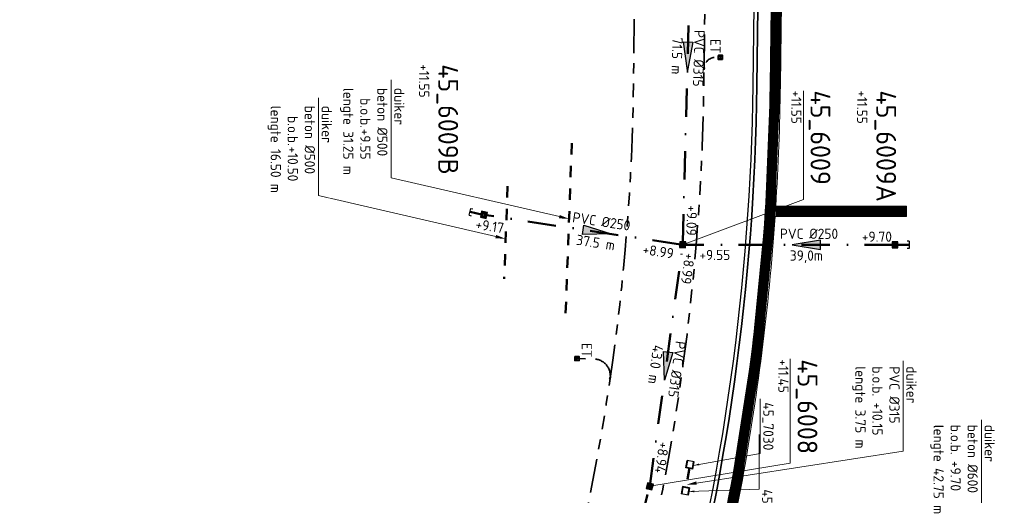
# Model space of a CAD drawing. Header units: metres. Extents: x 232508 to 233531, y 553160 to 554395.
# Tile 11 of 24: x 233173 to 233347, y 553808 to 553892. Entities that reach past the tile are written whole.
import ezdxf
from ezdxf import colors
from ezdxf.entities.mleader import LeaderData, LeaderLine
from ezdxf.enums import TextEntityAlignment as Align
from ezdxf.lldxf.tags import DXFTag
from ezdxf.math import Vec2, Vec3

# ---------------------------------------------------------------- set-up
doc = ezdxf.new("R2010")
doc.units = ezdxf.units.M
for name, pattern in [('NLCS-HIDDEN', [4, 2, -2]), ('RI-DRAINAGE', [19.200000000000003, 6, -1.8, 1.8, -1.8, 2.4, -1.8, 1.8, -1.8]), ('RI-VWA_PVC', [11, 5, -3, 0, -3])]:
    doc.linetypes.add(name, pattern=pattern)
doc.layers.get('Defpoints').update_dxf_attribs({"color": 241})
for name, color, linetype, lineweight in [('N-WE-KL-ET_LS_VOEDINGSKABEL-G', 190, 'KL-LS-N', 25), ('N-WE-KL-TRACE-A', 253, 'Continuous', 35), ('N-WE-KL-TRACE-G', 7, 'Continuous', 18), ('N-WE-RI-DRAINAGE_DRAIN_PP_80-G', 82, 'RI-DRAINAGE', 35), ('N-WE-RI-DRAINAGE_LOZINGSPUNT_ET-S', 90, 'Continuous', 35), ('N-WE-RI-DRAINAGE_LOZINGSPUNT_ET-T25', 90, 'Continuous', 25), ('N-WE-RI-DRAINAGE_T-STUK-S', 90, 'Continuous', 35), ('N-WE-RI-VWA_RIOOLPUT_PUTKOP-S', 7, 'Continuous', 18)]:
    doc.layers.add(name, color=color, linetype=linetype, lineweight=lineweight)
for name, color, linetype, lineweight, true_color in [('N-WE-RI-HWA_UITSTROOMBAK-S', 150, 'Continuous', 25, 0x007fff), ('N-WE-RI-HWA_UITSTROOMBAK-T', 150, 'Continuous', 25, 0x007fff), ('N-WE-RI-PERSLEIDING_200-G', 7, 'RI-PERS', 35, 0x5c0fc7), ('N-WE-RI-VWA_HULPSTUK_EINDKAP-S', 20, 'Continuous', 25, 0xff3f00), ('N-WE-RI-VWA_PUTNUMMER-S', 20, 'Continuous', 35, 0xff3f00), ('N-WE-RI-VWA_RIOOLPUT-S', 20, 'Continuous', 25, 0xff3f00), ('N-WE-RI-VWA_STROOMRICHTING--S', 20, 'Continuous', 25, 0xff3f00), ('N-WE-RI-VWA_TRANSPORTLEIDING_PVC_250-G', 20, 'RI-VWA_PVC', 50, 0xff3f00), ('N-WE-RI-VWA_TRANSPORTLEIDING_PVC_315-G', 20, 'RI-VWA_PVC', 50, 0xff3f00), ('N-WE-RI-WH-DUIKER-T', 150, 'Continuous', 13, 0x007fff), ('N-WE-RI-WH-DUIKER_BETON_500-G', 150, 'NLCS-HIDDEN', 50, 0x007fff), ('N-WE-RI-WH-DUIKER_PVC_315-G', 150, 'NLCS-HIDDEN', 50, 0x007fff)]:
    doc.layers.add(name, color=color, linetype=linetype, lineweight=lineweight, true_color=true_color)
doc.styles.add('NLCS-ISO', font='NLCS-ISO.ttf')
doc.styles.add('NLCS-ISO-ANNOTATIEF-T18', font='NLCS-ISO.ttf', dxfattribs={"height": 1.8})
doc.styles.add('NLCS-ISO-ANNOTATIVE-T25', font='NLCS-ISO.ttf', dxfattribs={"height": 2.5})
doc.styles.get("Standard").update_dxf_attribs({"font": 'arial.ttf'})
doc.styles.add('T18', font='NLCS-ISO.ttf', dxfattribs={"height": 1.8})
doc.styles.add('T25', font='NLCS-ISO.ttf', dxfattribs={"height": 2.5})
tags = doc.linetypes.add('KL-LS-N', pattern='A,4,-1,[103,NLCS.shx,S=0.75,R=0,X=0,Y=0],-1,4,-1,["L",Standard,S=1,R=0,X=0,Y=-0.5],-2', length=13).pattern_tags.tags
tags[18] = DXFTag(74, 10)
tags = doc.linetypes.add('RI-PERS', pattern='A,7,-2,["P",Standard,S=1.8,R=0,X=-0.5,Y=-0.9],-2,7,-2,[102,NLCS.shx,S=1,R=180,X=0,Y=0],-2', length=22).pattern_tags.tags
tags[6] = DXFTag(74, 10)

# ---------------------------------------------------------------- blocks, each defined once
blk = doc.blocks.new('*U7')
at = {"ltscale": 0.1}
blk.add_hatch(color=256, dxfattribs=at).paths.add_polyline_path([(2.500000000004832, 0), (-2.500000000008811, -0.8333333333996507), (-2.500000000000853, 0.8333333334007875)])
at = {"ltscale": 0.1, "flags": 128}
blk.add_lwpolyline([(2.500000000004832, 0), (-2.500000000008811, -0.8333333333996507), (-2.500000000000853, 0.8333333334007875)], close=True, dxfattribs=at)
at = {"ltscale": 0.1, "style": 'NLCS-ISO'}
for tag, p in [('BOBL', (-14.78016152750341, 1.13686837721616e-13)), ('MAT', (-0.5, 0.5000000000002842))]:
    blk.add_attdef(tag, text='', height=1.8, dxfattribs=at).set_placement(p, align=Align.BOTTOM_RIGHT)
for tag, p in [('DIA', (0.5, 0.5000000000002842)), ('BOBR', (13.34802591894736, 0))]:
    blk.add_attdef(tag, text='', height=1.8, dxfattribs=at).set_placement(p, align=Align.BOTTOM_LEFT)
blk.add_attdef('JVA', text='', height=1.8, dxfattribs=at).set_placement((0, -0.9999999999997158), align=Align.TOP_CENTER)
at = {"ltscale": 0.1, "style": 'NLCS-ISO', "flags": 1}
blk.add_attdef('PUTNR-L', text='', height=1.8, dxfattribs=at).set_placement((1.948397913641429, -5.769780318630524), align=Align.BOTTOM_LEFT)
blk.add_attdef('PUTNR-L', text='', height=1.8, dxfattribs=at).set_placement((-0.8215082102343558, -5.885126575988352), align=Align.BOTTOM_RIGHT)
blk = doc.blocks.new('*U8')
at = {"ltscale": 0.1}
blk.add_hatch(color=256, dxfattribs=at).paths.add_polyline_path([(2.500000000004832, 0), (-2.500000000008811, -0.8333333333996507), (-2.500000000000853, 0.8333333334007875)])
at = {"ltscale": 0.1, "flags": 128}
blk.add_lwpolyline([(2.500000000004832, 0), (-2.500000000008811, -0.8333333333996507), (-2.500000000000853, 0.8333333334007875)], close=True, dxfattribs=at)
at = {"ltscale": 0.1, "style": 'NLCS-ISO'}
for tag, p in [('MAT', (-0.5, 0.5000000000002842)), ('BOBL', (-30.57161780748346, -3.239999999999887))]:
    blk.add_attdef(tag, text='', height=1.8, dxfattribs=at).set_placement(p, align=Align.BOTTOM_RIGHT)
for tag, p in [('DIA', (0.5, 0.5000000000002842)), ('BOBR', (26.26309854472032, 0))]:
    blk.add_attdef(tag, text='', height=1.8, dxfattribs=at).set_placement(p, align=Align.BOTTOM_LEFT)
blk.add_attdef('JVA', text='', height=1.8, dxfattribs=at).set_placement((0, -0.9999999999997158), align=Align.TOP_CENTER)
at = {"ltscale": 0.1, "style": 'NLCS-ISO', "flags": 1}
blk.add_attdef('PUTNR-L', text='', height=1.8, dxfattribs=at).set_placement((1.948397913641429, -5.769780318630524), align=Align.BOTTOM_LEFT)
blk.add_attdef('PUTNR-L', text='', height=1.8, dxfattribs=at).set_placement((-0.8215082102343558, -5.885126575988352), align=Align.BOTTOM_RIGHT)
blk = doc.blocks.new('*U118')
at = {"layer": 'Defpoints'}
blk.add_lwpolyline([(-0.2362525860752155, -0.2373682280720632), (0.2137474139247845, -0.2373682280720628), (0.2137474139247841, 0.2126317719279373), (-0.236252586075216, 0.2126317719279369)], close=True, dxfattribs=at)
at = {"color": 0, "linetype": 'ByBlock', "lineweight": -2}
for tag, p, height, style in [('PUNTNUMMER', (0.8524976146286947, 1.237631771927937), 2.5, 'T25'), ('AFMETINGEN', (0.8524976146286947, -1.262368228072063), 1.8, 'T18'), ('PUTDEKSELHOOGTE', (0.8524976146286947, -3.762368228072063), 1.8, 'T18'), ('BIJZONDERHEDEN', (0.8524976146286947, -6.262368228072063), 1.8, 'T18')]:
    blk.add_attdef(tag, p, '', height=height, dxfattribs=dict(at, style=style))
at = {"layer": 'Defpoints', "style": 'NLCS-ISO'}
blk.add_text('r', height=0.2999999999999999, dxfattribs=at).set_placement((-0.01125258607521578, 0.04418708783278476), align=Align.MIDDLE_CENTER)
blk = doc.blocks.new('*U80')
blk.add_wipeout([(-0.3050000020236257, -0.3050000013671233), (0.30500000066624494, -0.3050000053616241), (0.3050000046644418, 0.3049999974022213), (-0.3049999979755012, 0.30500000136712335)])
at = {"lineweight": 5}
h = blk.add_hatch(dxfattribs=at)
h.set_pattern_fill('ANGLE', color=8, scale=0.0075, style=0)
h.set_pattern_definition([(0, (0, 0), (0, 0.0523875), [0.0381, -0.0142875]), (90, (0, 0), (-0.0523875, 3.20770326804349e-18), [0.0381, -0.0142875])])
h.paths.add_polyline_path([(-0.3050000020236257, -0.3050000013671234), (0.3050000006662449, -0.3050000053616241), (0.3050000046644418, 0.3049999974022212), (-0.3049999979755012, 0.3050000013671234)])
at = {"lineweight": 13}
blk.add_lwpolyline([(-0.3050000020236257, -0.3050000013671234), (0.3050000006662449, -0.3050000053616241), (0.3050000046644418, 0.3049999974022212), (-0.3049999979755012, 0.3050000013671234)], close=True, dxfattribs=at)
blk.add_circle((0, 0), 0.2849999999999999, dxfattribs=at)
blk = doc.blocks.new('*U32')
at = {"ltscale": 0.1}
blk.add_hatch(color=256, dxfattribs=at).paths.add_polyline_path([(-2.500000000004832, 0), (2.500000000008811, -0.8333333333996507), (2.500000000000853, 0.8333333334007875)])
at = {"ltscale": 0.1, "flags": 128}
blk.add_lwpolyline([(-2.500000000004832, 0), (2.500000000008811, -0.8333333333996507), (2.500000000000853, 0.8333333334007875)], close=True, dxfattribs=at)
at = {"ltscale": 0.1, "style": 'NLCS-ISO'}
for tag, p in [('MAT', (-0.5, 0.5000000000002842)), ('BOBL', (-13.43989250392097, -3.239999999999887))]:
    blk.add_attdef(tag, text='', height=1.8, dxfattribs=at).set_placement(p, align=Align.BOTTOM_RIGHT)
for tag, p in [('DIA', (0.5, 0.5000000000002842)), ('BOBR', (9.75936790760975, 0))]:
    blk.add_attdef(tag, text='', height=1.8, dxfattribs=at).set_placement(p, align=Align.BOTTOM_LEFT)
blk.add_attdef('JVA', text='', height=1.8, dxfattribs=at).set_placement((0, -0.9999999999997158), align=Align.TOP_CENTER)
at = {"ltscale": 0.1, "style": 'NLCS-ISO', "flags": 1}
blk.add_attdef('PUTNR-L', text='', height=1.8, dxfattribs=at).set_placement((1.948397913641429, -5.769780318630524), align=Align.BOTTOM_LEFT)
blk.add_attdef('PUTNR-L', text='', height=1.8, dxfattribs=at).set_placement((-0.8215082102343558, -5.885126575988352), align=Align.BOTTOM_RIGHT)
blk = doc.blocks.new('*U62')
for points in [[(-0.4784991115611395, -0.5584251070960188), (0.5584251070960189, -0.4784991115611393), (0.4784991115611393, 0.5584251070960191), (-0.5584251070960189, 0.4784991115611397)], [(-0.368076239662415, -0.4295577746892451), (0.4295577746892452, -0.3680762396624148), (0.368076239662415, 0.4295577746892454), (-0.4295577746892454, 0.3680762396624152)]]:
    blk.add_lwpolyline(points, close=True)
blk = doc.blocks.new('*U65')
for points in [[(0.3448066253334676, 0.6495447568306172), (-0.6495447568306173, 0.3448066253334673), (-0.3448066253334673, -0.6495447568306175), (0.6495447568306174, -0.3448066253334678)], [(0.2652358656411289, 0.4996498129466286), (-0.4996498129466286, 0.2652358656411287), (-0.2652358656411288, -0.4996498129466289), (0.4996498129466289, -0.2652358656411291)]]:
    blk.add_lwpolyline(points, close=True)
blk = doc.blocks.new('*U73')
for points in [[(-0.4571155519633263, -0.5760602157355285), (0.5760602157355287, -0.457115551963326), (0.4571155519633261, 0.5760602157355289), (-0.5760602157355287, 0.4571155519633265)], [(-0.3516273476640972, -0.4431232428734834), (0.4431232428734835, -0.3516273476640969), (0.3516273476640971, 0.4431232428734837), (-0.4431232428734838, 0.3516273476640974)]]:
    blk.add_lwpolyline(points, close=True)
blk = doc.blocks.new('*U40')
at = {"ltscale": 0.1}
blk.add_hatch(color=256, dxfattribs=at).paths.add_polyline_path([(2.500000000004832, 0), (-2.500000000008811, -0.8333333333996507), (-2.500000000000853, 0.8333333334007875)])
at = {"ltscale": 0.1, "flags": 128}
blk.add_lwpolyline([(2.500000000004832, 0), (-2.500000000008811, -0.8333333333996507), (-2.500000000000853, 0.8333333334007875)], close=True, dxfattribs=at)
at = {"ltscale": 0.1, "style": 'NLCS-ISO'}
for tag, p in [('MAT', (-0.5, 0.5000000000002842)), ('BOBL', (-16.40191193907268, -3.239999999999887))]:
    blk.add_attdef(tag, text='', height=1.8, dxfattribs=at).set_placement(p, align=Align.BOTTOM_RIGHT)
for tag, p in [('DIA', (0.5, 0.5000000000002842)), ('BOBR', (8.393392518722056, -3.24))]:
    blk.add_attdef(tag, text='', height=1.8, dxfattribs=at).set_placement(p, align=Align.BOTTOM_LEFT)
blk.add_attdef('JVA', text='', height=1.8, dxfattribs=at).set_placement((0, -0.9999999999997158), align=Align.TOP_CENTER)
at = {"ltscale": 0.1, "style": 'NLCS-ISO', "flags": 1}
blk.add_attdef('PUTNR-L', text='', height=1.8, dxfattribs=at).set_placement((1.948397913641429, -5.769780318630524), align=Align.BOTTOM_LEFT)
blk.add_attdef('PUTNR-L', text='', height=1.8, dxfattribs=at).set_placement((-0.8215082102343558, -5.885126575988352), align=Align.BOTTOM_RIGHT)
blk = doc.blocks.new('SRI-UITSTROOMBAK_2-SO')
for p, q in [((-0.6199999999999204, 0), (-0.6199998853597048, 1.300000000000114)), ((-0.6200000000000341, 0), (0.62, 0)), ((-0.5199999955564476, 0.1000000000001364), (-0.5199999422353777, 1.300000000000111)), ((-0.5199999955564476, 0.1000000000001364), (0.5200000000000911, 0.1000000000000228)), ((0.5200000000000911, 0.1000000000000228), (0.520000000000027, 1.29999999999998)), ((0.62, 0), (0.620000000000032, 1.299999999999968))]:
    blk.add_line(p, q)
at = {"flags": 128}
blk.add_lwpolyline([(-0.6199998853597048, 1.300000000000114), (0.620000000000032, 1.299999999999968)], dxfattribs=at)
blk = doc.blocks.new('*U125')
blk.add_wipeout([(-0.27837122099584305, -0.3294836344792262), (0.3294836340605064, -0.27837122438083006), (0.27837122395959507, 0.3294836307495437), (-0.3294836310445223, 0.2783712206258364)])
at = {"lineweight": 5}
h = blk.add_hatch(dxfattribs=at)
h.set_pattern_fill('ANGLE', color=8, scale=0.0075, angle=4.806497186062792, style=0)
h.set_pattern_definition([(4.806497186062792, (0, 0), (-0.004389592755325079, 0.05220327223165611), [0.0381, -0.0142875]), (94.80649718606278, (0, 0), (-0.05220327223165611, -0.004389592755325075), [0.0381, -0.0142875])])
h.paths.add_polyline_path([(-0.2783712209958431, -0.3294836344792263), (0.3294836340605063, -0.2783712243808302), (0.278371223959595, 0.3294836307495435), (-0.3294836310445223, 0.2783712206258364)])
at = {"lineweight": 13}
blk.add_lwpolyline([(-0.2783712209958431, -0.3294836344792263), (0.3294836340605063, -0.2783712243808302), (0.278371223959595, 0.3294836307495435), (-0.3294836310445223, 0.2783712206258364)], close=True, dxfattribs=at)
blk.add_circle((0, 0), 0.2849999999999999, dxfattribs=at)
blk = doc.blocks.new('Eidbuis Taludbescherming')
for points in [[(-0.1900000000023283, -0.3800000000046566), (0.1900000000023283, -0.3800000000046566), (0.1900000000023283, 0), (-0.1900000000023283, 0)], [(-0.1300000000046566, -0.3599999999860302), (0.1300000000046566, -0.3599999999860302), (0.1300000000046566, 0), (-0.1300000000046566, 0)]]:
    blk.add_lwpolyline(points, close=True)
blk.add_circle((0, -0.190000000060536), 0.055)
blk = doc.blocks.new('T-stuk')
at = {"flags": 128}
blk.add_lwpolyline([(-0.03999999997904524, 0.1200000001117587), (-0.03999999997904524, -0.1999999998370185), (0.04000000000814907, -0.1999999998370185), (0.04000000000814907, -0.09656854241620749), (0.0753553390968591, -0.1319238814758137), (0.131923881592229, -0.07535533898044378), (0.04000000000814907, 0.01656854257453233), (0.04000000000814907, 0.1200000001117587)], close=True, dxfattribs=at)
blk = doc.blocks.new('SRI-HULP_EINDKAP-SO')
for p, q in [((0, -1.25), (0, 1.25)), ((0, 1.25), (0.6928050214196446, 1.25)), ((0, -1.25), (0.6928050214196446, -1.25))]:
    blk.add_line(p, q)

msp = doc.modelspace()

# ---------------------------------------------------------------- linework, layer by layer
at = {"layer": 'N-WE-KL-ET_LS_VOEDINGSKABEL-G', "flags": 128}
msp.add_lwpolyline([(233253.9986760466, 553766.2119004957), (233257.1911227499, 553776.7877039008, -0.4062018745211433), (233264.510834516, 553780.8431993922), (233284.4895148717, 553775.405576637, 0.4147891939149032), (233288.1736110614, 553777.5181115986, 0.06287290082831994), (233302.4696428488, 553880.3114772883), (233305.2411994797, 554100.115832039, -0.004696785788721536), (233305.5886716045, 554115.9060121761, 0.004696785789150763), (233305.9438313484, 554132.0455408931), (233306.2777324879, 554158.526300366, -0.408027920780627), (233370.4189804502, 554222.4081815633), (233385.6512588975, 554222.5385221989, 0.1288773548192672), (233391.6213034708, 554224.1612147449), (233403.1868542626, 554230.8099503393, 0.2707420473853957), (233403.8890582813, 554232.0356643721), (233403.7736794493, 554245.519429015, -0.2294697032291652), (233408.1054955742, 554254.6596847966), (233414.6615140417, 554259.9298501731, 0.1854606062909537), (233420.2157618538, 554269.4761119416), (233422.3009750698, 554283.4644507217, 0.03840525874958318), (233423.0365332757, 554293.7770601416), (233422.9480532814, 554309.6697708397)], format="xyb", dxfattribs=at)
at = {"layer": 'N-WE-KL-TRACE-A', "transparency": 33554687, "const_width": 1.8, "flags": 128}
msp.add_lwpolyline([(233306.3997165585, 553858.1158696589), (233329.5037525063, 553858.1008357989)], dxfattribs=at)
at = {"layer": 'N-WE-RI-DRAINAGE_DRAIN_PP_80-G', "flags": 128}
for points in [[(233293.8065629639, 553883.2943555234), (233294.7669286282, 553959.4582530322, -0.4068467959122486), (233297.7288655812, 553962.4201899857), (233298.1381737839, 553962.4253510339)], [(233277.254379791, 553828.6306196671, 0.03318041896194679), (233281.3727327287, 553880.6895487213), (233281.709255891, 553907.3782534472), (233282.0250696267, 553932.4245518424, 0.4109388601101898), (233279.0967073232, 553935.4615266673), (233275.0050441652, 553935.5589348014)], [(233252.2103748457, 553734.8391726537), (233260.1435952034, 553757.9963160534, 0.04622528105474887), (233277.254379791, 553828.6306196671, 0.4502586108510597), (233274.3573834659, 553832.0640829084), (233271.7676037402, 553832.125736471)]]:
    msp.add_lwpolyline(points, format="xyb", dxfattribs=at)
at = {"layer": 'N-WE-RI-PERSLEIDING_200-G', "ltscale": 0.75, "flags": 128}
msp.add_lwpolyline([(233254.6448764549, 553766.016836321), (233257.6475376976, 553775.9639264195, -0.4062018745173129), (233264.9672494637, 553780.0194219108), (233284.964300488, 553774.5767991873, 0.4143082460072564), (233288.6471087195, 553776.6845805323, 0.0632849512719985), (233303.1445891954, 553880.302966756), (233305.9161458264, 554100.1073215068, -0.004696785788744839), (233306.263338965, 554115.8848236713, 0.004696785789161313), (233306.6187776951, 554132.037030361), (233306.9526788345, 554158.5177898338, -0.4080279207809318), (233370.4247561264, 554221.7332062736), (233385.3559220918, 554221.8609703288, 0.1290043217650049), (233392.2135775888, 554223.7231092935), (233403.4866243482, 554230.2036918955, 0.2707420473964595), (233404.4897729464, 554231.9547119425), (233404.3860931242, 554244.0712700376, -0.229469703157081), (233409.614147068, 554255.1026132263), (233415.6458491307, 554259.951298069, 0.1886212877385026), (233420.7214120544, 554268.798705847), (233422.8944177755, 554283.3759874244, 0.03840525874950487), (233423.6365239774, 554293.7804004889), (233423.5480625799, 554309.6697708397)], format="xyb", dxfattribs=at)
at = {"layer": 'N-WE-RI-VWA_TRANSPORTLEIDING_PVC_250-G'}
msp.add_line((233289.6421082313, 553852.2751304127), (233254.9813175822, 553857.488170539), dxfattribs=at)
at = {"layer": 'N-WE-RI-VWA_TRANSPORTLEIDING_PVC_250-G', "flags": 128}
msp.add_lwpolyline([(233329.9889829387, 553852.200661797), (233327.888981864, 553852.2014277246)], dxfattribs=at)
at = {"layer": 'N-WE-RI-VWA_TRANSPORTLEIDING_PVC_315-G'}
for p, q in [((233290.0511326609, 553852.6150935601), (233291.9660965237, 553923.7188430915)), ((233284.2366969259, 553809.5907570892), (233289.9861127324, 553851.8167917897)), ((233271.4880250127, 553760.3056507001), (233284.2366969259, 553809.5907570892))]:
    msp.add_line(p, q, dxfattribs=at)
at = {"layer": 'N-WE-RI-WH-DUIKER_PVC_315-G', "flags": 128}
msp.add_lwpolyline([(233291.2448910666, 553812.8457258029), (233290.5935048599, 553809.3254849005)], dxfattribs=at)

# ---------------------------------------------------------------- block references
at = {"layer": 'N-WE-RI-DRAINAGE_LOZINGSPUNT_ET-S', "xscale": 1.999999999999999, "yscale": 1.999999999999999, "zscale": 1.999999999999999}
for p, rotation in [((233296.3264391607, 553885.2630909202), 89.22481182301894), ((233271.7676037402, 553832.125736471), 268.6362462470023)]:
    msp.add_blockref('Eidbuis Taludbescherming', p, dxfattribs=dict(at, rotation=rotation))
at = {"layer": 'N-WE-RI-DRAINAGE_T-STUK-S', "xscale": -1, "rotation": 179.2775844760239}
msp.add_blockref('T-stuk', (233293.8065629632, 553883.2943555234), dxfattribs=at)
at = {"layer": 'N-WE-RI-DRAINAGE_T-STUK-S', "rotation": 169.9952533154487}
msp.add_blockref('T-stuk', (233277.254379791, 553828.6306196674), dxfattribs=at)
at = {"layer": 'N-WE-RI-HWA_UITSTROOMBAK-S', "extrusion": (-0.06196871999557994, 0.01146670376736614, -0.9980122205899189), "rotation": 90.00000252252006}
msp.add_blockref('SRI-UITSTROOMBAK_2-SO', (-587015.9085733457, -128374.3189653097, -8106.35198757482), dxfattribs=at)
at = {"layer": 'N-WE-RI-HWA_UITSTROOMBAK-S', "extrusion": (-0.06196871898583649, 0.01146670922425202, -0.9980122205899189), "xscale": -1, "rotation": 269.99999747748}
msp.add_blockref('SRI-UITSTROOMBAK_2-SO', (-587012.5399003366, -128374.2673766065, -8106.348729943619), dxfattribs=at)
at = {"layer": 'N-WE-RI-VWA_HULPSTUK_EINDKAP-S', "xscale": 0.5, "yscale": 0.5, "zscale": 0.5, "rotation": 179.9791026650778}
msp.add_blockref('SRI-HULP_EINDKAP-SO', (233329.9849328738, 553852.2006632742), dxfattribs=at)
at = {"layer": 'N-WE-RI-VWA_PUTNUMMER-S'}
ref = msp.add_blockref('*U118', (233290.0402364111, 553852.2105093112), dxfattribs=dict(at, rotation=270))
ref.add_attrib('PUNTNUMMER', '45_6009', (233312.5890806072, 553879.4360697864), dxfattribs={"layer": '0', "color": 0, "linetype": 'ByBlock', "lineweight": -2, "height": 3.5, "rotation": 270, "style": 'NLCS-ISO'})
ref.add_attrib('PUTDEKSELHOOGTE', '+11.55', (233309.1890806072, 553879.4360697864), dxfattribs={"layer": '0', "color": 0, "linetype": 'ByBlock', "lineweight": -2, "height": 1.8, "rotation": 270, "style": 'NLCS-ISO'})
ref = msp.add_blockref('*U118', (233327.4889818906, 553852.2015736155), dxfattribs=dict(at, rotation=270))
ref.add_attrib('PUNTNUMMER', '45_6009A', (233324.1919166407, 553879.4407926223), dxfattribs={"layer": '0', "color": 0, "linetype": 'ByBlock', "lineweight": -2, "height": 3.5, "rotation": 270, "style": 'NLCS-ISO'})
ref.add_attrib('PUTDEKSELHOOGTE', '+11.55', (233320.7919166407, 553879.4407926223), dxfattribs={"layer": '0', "color": 0, "linetype": 'ByBlock', "lineweight": -2, "height": 1.8, "rotation": 270, "style": 'NLCS-ISO'})
ref = msp.add_blockref('*U118', (233284.2366969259, 553809.5907570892), dxfattribs=dict(at, rotation=270))
ref.add_attrib('PUNTNUMMER', '45_6008', (233310.3026662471, 553832.0048655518), dxfattribs={"layer": '0', "color": 0, "linetype": 'ByBlock', "lineweight": -2, "height": 3.5, "rotation": 270, "style": 'NLCS-ISO'})
ref.add_attrib('PUTDEKSELHOOGTE', '+11.45', (233306.9026662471, 553832.0048655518), dxfattribs={"layer": '0', "color": 0, "linetype": 'ByBlock', "lineweight": -2, "height": 1.8, "rotation": 270, "style": 'NLCS-ISO'})
at = {"layer": 'N-WE-RI-VWA_RIOOLPUT-S', "extrusion": (-4.153194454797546e-07, -0.001138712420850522, 0.9999993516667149), "rotation": 263.4118212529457}
msp.add_blockref('*U73', (233327.4889818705, 553851.8423824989, -630.7752866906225), dxfattribs=at)
at = {"layer": 'N-WE-RI-VWA_STROOMRICHTING--S'}
for name, p, rotation, values in [('*U8', (233290.9482193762, 553885.4676184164), 268.4854723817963, {'MAT': 'PVC', 'DIA': '%%C315', 'BOBL': '+9.17', 'BOBR': '+9.09', 'JVA': '71.5 m'}), ('*U32', (233311.8721127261, 553852.2072695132), 359.9791026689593, {'MAT': 'PVC', 'DIA': '%%C250', 'BOBL': '+9.55', 'BOBR': '+9.70', 'JVA': '39,0m'}), ('*U7', (233287.1479598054, 553830.816289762), 262.1901260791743, {'MAT': 'PVC', 'DIA': '%%C315', 'BOBL': '+8.99', 'BOBR': '+8.94', 'JVA': '43.0 m'})]:
    msp.add_blockref(name, p, dxfattribs=dict(at, rotation=rotation)).add_auto_attribs(values)

# ---------------------------------------------------------------- texts
at = {"layer": 'N-WE-RI-DRAINAGE_LOZINGSPUNT_ET-T25', "style": 'NLCS-ISO-ANNOTATIVE-T25'}
for p in [(233294.3738899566, 553887.2335094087), (233271.6726045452, 553833.5987875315, 10.88353142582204)]:
    msp.add_text('ET', height=1.8, rotation=270, dxfattribs=at).set_placement(p, align=Align.BOTTOM_CENTER)

# ---------------------------------------------------------------- next in the draw order: block references
at = {"layer": 'N-WE-RI-VWA_RIOOLPUT_PUTKOP-S'}
for p, rotation in [((233290.0403636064, 553852.215232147), 175.2356253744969), ((233284.2366969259, 553809.5907570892), 169.1446267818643)]:
    msp.add_blockref('*U80', p, dxfattribs=dict(at, rotation=rotation))

# ---------------------------------------------------------------- next in the draw order: leaders
at = {"layer": 'N-WE-RI-WH-DUIKER-T', "linetype": 'Continuous'}
ml = msp.add_multileader_mtext('Standard', dxfattribs=at)
ml.set_content('duiker\\Pbeton %%C500\\P\\pxi-3,l4,t4;b.o.b.^I+10.50\\P\\pi0,l0,tz;lengte 16.50 m', color=256, style='NLCS-ISO-ANNOTATIEF-T18')
ml.set_leader_properties(color=256, linetype='ByLayer', lineweight=13)
ml.build(insert=Vec2(0, 0))
ml.multileader.update_dxf_attribs({"text_left_attachment_type": 6, "text_right_attachment_type": 6, "dogleg_length": 0, "arrow_head_size": 1.8})
ctx = ml.context
ctx.base_point, ctx.char_height, ctx.arrow_head_size, ctx.landing_gap_size, ctx.plane_origin, ctx.plane_x_axis, ctx.plane_y_axis = Vec3(233225.841838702, 553877.0911392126, -0.0003451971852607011), 1.8, 1.8, 0.36, Vec3(233198.186583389, 553803.0994024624, -0.0003451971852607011), Vec3(0, -1), Vec3(1, 0)
ctx.left_attachment, ctx.right_attachment = 6, 6
notes = []
notes.append((ctx, [(1, (1, 1, 0), (233225.841838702, 553860.8911392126, -0.0003451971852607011), (0, 1), 0, [(2, [(233258.8248951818, 553853.2485218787, -0.0003451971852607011)], 0, [])])]))
ctx.mtext.insert, ctx.mtext.text_direction, ctx.mtext.rotation, ctx.mtext.flow_direction = Vec3(233228.181838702, 553876.7311392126, -0.0003451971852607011), Vec3(0, -1), 4.71238898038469, 5
ctx.mtext.has_bg_fill, ctx.mtext.bg_color, ctx.mtext.bg_scale_factor, ctx.mtext.bg_transparency, ctx.mtext.use_window_bg_color = 1, -1027028792, 1.5, 0, 1
ml = msp.add_multileader_mtext('Standard', dxfattribs=at)
ml.set_content('duiker\\Pbeton %%C600\\Pb.o.b. +9.70\\Plengte 42.75 m', color=256, style='NLCS-ISO-ANNOTATIEF-T18')
ml.set_leader_properties(color=256, linetype='ByLayer', lineweight=13)
ml.build(insert=Vec2(0, 0))
ml.multileader.update_dxf_attribs({"text_left_attachment_type": 5, "text_right_attachment_type": 6, "dogleg_length": 0, "arrow_head_size": 1.8})
ctx = ml.context
ctx.base_point, ctx.char_height, ctx.arrow_head_size, ctx.landing_gap_size, ctx.plane_origin, ctx.plane_x_axis, ctx.plane_y_axis = Vec3(233333.7460279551, 553820.8102643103), 1.8, 1.8, 0.36, Vec3(233316.2007613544, 553773.8306375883), Vec3(0, -1), Vec3(1, 0)
ctx.left_attachment, ctx.right_attachment = 5, 6
notes.append((ctx, [(1, (1, 1, 0), (233342.7460279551, 553804.0702643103), (0, 1), 0, [(2, [(233294.2877788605, 553797.4604904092)], 0, [])])]))
ctx.mtext.insert, ctx.mtext.text_direction, ctx.mtext.rotation, ctx.mtext.flow_direction = Vec3(233345.0860279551, 553820.4502643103), Vec3(0, -1), 4.71238898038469, 5
ctx.mtext.has_bg_fill, ctx.mtext.bg_color, ctx.mtext.bg_scale_factor, ctx.mtext.bg_transparency, ctx.mtext.use_window_bg_color = 1, -1027028792, 1.5, 0, 1
for ctx, leaders in notes:
    for number, flags, end, landing, length, lines in leaders:
        leader = LeaderData()
        leader.index, (leader.has_last_leader_line, leader.has_dogleg_vector, leader.attachment_direction) = number, flags
        leader.last_leader_point, leader.dogleg_vector, leader.dogleg_length = Vec3(end), Vec3(landing), length
        for number, points, colour, breaks in lines:
            line = LeaderLine()
            line.index, line.vertices, line.color, line.breaks = number, Vec3.list(points), colors.encode_raw_color(colour), breaks
            leader.lines.append(line)
        ctx.leaders.append(leader)

# ---------------------------------------------------------------- next in the draw order: linework, layer by layer
at = {"layer": 'N-WE-RI-DRAINAGE_DRAIN_PP_80-G', "flags": 128}
msp.add_lwpolyline([(233283.0621326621, 553792.8470421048, 0.05451655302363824), (233293.7717470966, 553880.5332070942), (233293.8065629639, 553883.2943555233, -0.4142135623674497), (233295.8316203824, 553885.268980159), (233296.7064043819, 553885.2579498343)], format="xyb", dxfattribs=at)
at = {"layer": 'N-WE-RI-VWA_PUTNUMMER-S', "lineweight": 13, "flags": 128}
for points in [[(233290.0403636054, 553852.215232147), (233311.3764690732, 553860.2215102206), (233311.3764690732, 553879.3735004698)], [(233284.2387163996, 553809.6055889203), (233309.0118237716, 553813.6499968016), (233309.0095099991, 553832.1068222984)]]:
    msp.add_lwpolyline(points, dxfattribs=at)
at = {"layer": 'N-WE-RI-VWA_TRANSPORTLEIDING_PVC_250-G', "flags": 128}
msp.add_lwpolyline([(233327.0889819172, 553852.2017195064), (233290.4405716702, 553852.2150861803)], dxfattribs=at)

# ---------------------------------------------------------------- next in the draw order: block references
at = {"layer": 'N-WE-RI-VWA_RIOOLPUT-S', "extrusion": (-0.001904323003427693, -0.0009324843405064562, 0.9999977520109), "rotation": 251.0894594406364}
for name, p in [('*U65', (233289.6173559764, 553851.5601720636, -960.7181079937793)), ('*U62', (233283.8136998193, 553808.9357258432, -960.6673092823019))]:
    msp.add_blockref(name, p, dxfattribs=at)

# ---------------------------------------------------------------- next in the draw order: leaders
at = {"layer": 'N-WE-RI-WH-DUIKER-T', "linetype": 'Continuous'}
ml = msp.add_multileader_mtext('Standard', dxfattribs=at)
ml.set_content('duiker\\Pbeton %%C500\\P\\pxi-3,l4,t4;b.o.b.^I+9.55\\P\\pi0,l0,tz;lengte 31.25 m', color=256, style='NLCS-ISO-ANNOTATIEF-T18')
ml.set_leader_properties(color=256, linetype='ByLayer', lineweight=13)
ml.build(insert=Vec2(0, 0))
ml.multileader.update_dxf_attribs({"text_left_attachment_type": 6, "text_right_attachment_type": 6, "dogleg_length": 0, "arrow_head_size": 1.8})
ctx = ml.context
ctx.base_point, ctx.char_height, ctx.arrow_head_size, ctx.landing_gap_size, ctx.plane_origin, ctx.plane_x_axis, ctx.plane_y_axis = Vec3(233238.6352145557, 553880.2378284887), 1.8, 1.8, 0.36, Vec3(233199.7779843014, 553834.4068252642), Vec3(0, -1), Vec3(1, 0)
ctx.left_attachment, ctx.right_attachment = 6, 6
notes = []
notes.append((ctx, [(1, (1, 1, 0), (233238.6352145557, 553864.0378284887), (0, 1), 0, [(2, [(233270.0449842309, 553856.7597628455)], 0, [])])]))
ctx.mtext.insert, ctx.mtext.text_direction, ctx.mtext.rotation, ctx.mtext.flow_direction = Vec3(233240.9752145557, 553879.8778284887), Vec3(0, -1), 4.71238898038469, 5
ctx.mtext.has_bg_fill, ctx.mtext.bg_color, ctx.mtext.bg_scale_factor, ctx.mtext.bg_transparency, ctx.mtext.use_window_bg_color = 1, -1027028792, 1.5, 0, 1
for ctx, leaders in notes:
    for number, flags, end, landing, length, lines in leaders:
        leader = LeaderData()
        leader.index, (leader.has_last_leader_line, leader.has_dogleg_vector, leader.attachment_direction) = number, flags
        leader.last_leader_point, leader.dogleg_vector, leader.dogleg_length = Vec3(end), Vec3(landing), length
        for number, points, colour, breaks in lines:
            line = LeaderLine()
            line.index, line.vertices, line.color, line.breaks = number, Vec3.list(points), colors.encode_raw_color(colour), breaks
            leader.lines.append(line)
        ctx.leaders.append(leader)

# ---------------------------------------------------------------- next in the draw order: linework, layer by layer
at = {"layer": 'N-WE-KL-TRACE-A', "transparency": 33554687, "const_width": 1.8, "flags": 128}
msp.add_lwpolyline([(233109.7365704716, 553230.868856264, -0.01875667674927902), (233119.6165341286, 553266.9585723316, 0.01000081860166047), (233125.2466065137, 553286.1952465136, -0.006806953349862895), (233135.5781048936, 553322.3506745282), (233138.0424288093, 553330.4600776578, -0.01493384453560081), (233164.6102352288, 553408.54627584), (233189.3597024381, 553474.736926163, 0.006941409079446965), (233193.2814141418, 553485.6862588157), (233220.618458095, 553565.4833422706), (233269.0272461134, 553706.7890410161), (233283.7942395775, 553749.8940311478, 0.03678179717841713), (233299.4100690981, 553809.4283943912, 0.04262120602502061), (233306.3707455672, 553880.3743438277), (233307.4595491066, 553966.7242876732), (233309.1408894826, 554100.0666600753, -0.00469678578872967), (233309.4867496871, 554115.783589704, 0.004696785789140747), (233309.8435213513, 554131.9963689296), (233310.1774224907, 554158.4771284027, -0.4080279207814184), (233370.4523510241, 554218.5083243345), (233385.6788537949, 554218.6386155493, 0.1289999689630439), (233393.5650688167, 554220.7801237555), (233398.9671378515, 554223.8856333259)], format="xyb", dxfattribs=at)
at = {"layer": 'N-WE-KL-TRACE-G', "flags": 128}
for points in [[(233306.5664067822, 553967.2738245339), (233305.4708171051, 553880.3856912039, -0.04262120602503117), (233298.5250955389, 553809.5921680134, -0.01943251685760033), (233291.3785991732, 553777.9092584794), (233265.0946833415, 553785.0629851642, 0.3283325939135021), (233257.2432606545, 553782.0289760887), (233252.1455577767, 553774.0329416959, -0.3144575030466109), (233251.1942718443, 553773.6375629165), (233239.3863832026, 553776.221442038), (233239.0016004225, 553774.4630500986), (233250.8094890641, 553771.8791709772, 0.3144575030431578), (233253.6633468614, 553773.0653073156), (233258.7610497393, 553781.0613417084, -0.328332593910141), (233264.6219709, 553783.3261653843), (233290.9108728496, 553776.1710816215, -0.01626002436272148), (233282.9428163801, 553750.1857134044), (233268.1758229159, 553707.0807232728), (233245.0040561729, 553639.442122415, -0.2851692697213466)], [(233221.4698812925, 553565.191660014), (233246.0985918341, 553637.0830932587, 0.02892354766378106), (233251.2127451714, 553635.6089787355), (233266.8677017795, 553632.0718891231), (233267.2643953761, 553633.8276323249), (233251.6094387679, 553637.3647219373, -0.02899283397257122), (233246.6819585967, 553638.7859462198), (233269.8786693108, 553706.4973587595), (233284.6456627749, 553749.6023488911, 0.007282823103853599), (233288.2788447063, 553760.7229177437), (233295.4095491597, 553758.453937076), (233295.80604533, 553760.2097369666), (233288.8162003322, 553762.4463722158, 0.02873075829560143), (233300.2950426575, 553809.264620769, 0.02880589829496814), (233306.3395780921, 553857.2159086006), (233329.503166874, 553857.2008359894), (233329.5043381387, 553859.0008356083), (233306.4579132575, 553859.0158319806, 0.01272396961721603), (233307.2706740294, 553880.3629964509), (233307.8681627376, 553928.7084966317)]]:
    msp.add_lwpolyline(points, format="xyb", dxfattribs=at)
at = {"layer": 'N-WE-RI-VWA_TRANSPORTLEIDING_PVC_250-G'}
msp.add_line((233252.5399705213, 553858.0223964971), (233254.5905643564, 553857.5736777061), dxfattribs=at)
at = {"layer": 'N-WE-RI-WH-DUIKER_BETON_500-G', "flags": 128}
for points in [[(233269.4049866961, 553840.1564936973), (233270.5341212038, 553871.370423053)], [(233259.1627091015, 553862.5668801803), (233258.5692076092, 553846.1955608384)]]:
    msp.add_lwpolyline(points, dxfattribs=at)

# ---------------------------------------------------------------- next in the draw order: block references
at = {"layer": 'N-WE-RI-VWA_HULPSTUK_EINDKAP-S', "xscale": 0.5, "yscale": 0.5, "zscale": 0.5, "rotation": 347.6568759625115}
msp.add_blockref('SRI-HULP_EINDKAP-SO', (233252.5399705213, 553858.0223964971), dxfattribs=at)
at = {"layer": 'N-WE-RI-VWA_PUTNUMMER-S'}
ref = msp.add_blockref('*U118', (233254.9813175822, 553857.488170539), dxfattribs=dict(at, rotation=270))
ref.add_attrib('PUNTNUMMER', '45_6009B', (233246.9410050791, 553884.0586730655), dxfattribs={"layer": '0', "color": 0, "linetype": 'ByBlock', "lineweight": -2, "height": 3.5, "rotation": 270, "style": 'NLCS-ISO'})
ref.add_attrib('PUTDEKSELHOOGTE', '+11.55', (233243.5410050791, 553884.0586730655), dxfattribs={"layer": '0', "color": 0, "linetype": 'ByBlock', "lineweight": -2, "height": 1.8, "rotation": 270, "style": 'NLCS-ISO'})
at = {"layer": 'N-WE-RI-VWA_RIOOLPUT-S', "extrusion": (-0.001904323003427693, -0.0009324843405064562, 0.9999977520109), "rotation": 251.0894594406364}
msp.add_blockref('*U73', (233254.5583735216, 553856.8331704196, -960.6562611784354), dxfattribs=at)
at = {"layer": 'N-WE-RI-VWA_STROOMRICHTING--S', "rotation": 351.4467292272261}
msp.add_blockref('*U40', (233274.9830356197, 553854.4798791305), dxfattribs=at).add_auto_attribs({'MAT': 'PVC', 'DIA': '%%C250', 'BOBL': '+9.17', 'BOBR': '+8.99', 'JVA': '37.5 m'})

# ---------------------------------------------------------------- next in the draw order: block references
at = {"layer": 'N-WE-RI-VWA_RIOOLPUT_PUTKOP-S', "rotation": 175.2356253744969}
msp.add_blockref('*U125', (233327.4889822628, 553852.2021455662), dxfattribs=at)

# ---------------------------------------------------------------- next in the draw order: leaders
at = {"layer": 'N-WE-RI-WH-DUIKER-T', "linetype": 'Continuous'}
ml = msp.add_multileader_mtext('Standard', dxfattribs=at)
ml.set_content('duiker\\PPVC %%C315\\Pb.o.b. +10.15\\Plengte 3.75 m', color=256, style='NLCS-ISO-ANNOTATIEF-T18')
ml.set_leader_properties(color=256, linetype='ByLayer', lineweight=13)
ml.build(insert=Vec2(0, 0))
ml.multileader.update_dxf_attribs({"text_left_attachment_type": 5, "text_right_attachment_type": 6, "dogleg_length": 0, "arrow_head_size": 1.8})
ctx = ml.context
ctx.base_point, ctx.char_height, ctx.arrow_head_size, ctx.landing_gap_size, ctx.plane_origin, ctx.plane_x_axis, ctx.plane_y_axis = Vec3(233319.9523094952, 553831.1235579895), 1.8, 1.8, 0.36, Vec3(233317.4846578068, 553785.2136351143), Vec3(0, -1), Vec3(1, 0)
ctx.left_attachment, ctx.right_attachment = 5, 6
notes = []
notes.append((ctx, [(1, (1, 1, 0), (233328.9523094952, 553815.8235579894), (0, 1), 0, [(2, [(233290.6967271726, 553809.883322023)], 0, [])])]))
ctx.mtext.insert, ctx.mtext.text_direction, ctx.mtext.rotation, ctx.mtext.flow_direction = Vec3(233331.2923094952, 553830.7635579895), Vec3(0, -1), 4.71238898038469, 5
ctx.mtext.has_bg_fill, ctx.mtext.bg_color, ctx.mtext.bg_scale_factor, ctx.mtext.bg_transparency, ctx.mtext.use_window_bg_color = 1, -1027028792, 1.5, 0, 1
for ctx, leaders in notes:
    for number, flags, end, landing, length, lines in leaders:
        leader = LeaderData()
        leader.index, (leader.has_last_leader_line, leader.has_dogleg_vector, leader.attachment_direction) = number, flags
        leader.last_leader_point, leader.dogleg_vector, leader.dogleg_length = Vec3(end), Vec3(landing), length
        for number, points, colour, breaks in lines:
            line = LeaderLine()
            line.index, line.vertices, line.color, line.breaks = number, Vec3.list(points), colors.encode_raw_color(colour), breaks
            leader.lines.append(line)
        ctx.leaders.append(leader)

# ---------------------------------------------------------------- next in the draw order: leaders
at = {"layer": 'N-WE-RI-HWA_UITSTROOMBAK-T'}
ml = msp.add_multileader_mtext('Standard', dxfattribs=at)
ml.set_content('45_7030', color=256, style='NLCS-ISO-ANNOTATIEF-T18')
ml.set_leader_properties(color=256, linetype='ByLayer', lineweight=9)
ml.build(insert=Vec2(0, 0))
ml.multileader.update_dxf_attribs({"text_left_attachment_type": 6, "text_right_attachment_type": 6, "dogleg_length": 0, "arrow_head_size": 0})
ctx = ml.context
ctx.base_point, ctx.char_height, ctx.arrow_head_size, ctx.landing_gap_size, ctx.plane_origin, ctx.plane_x_axis, ctx.plane_y_axis = Vec3(233303.7218376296, 553824.4099906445, -0.0390728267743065), 1.8, 0, 0, Vec3(233269.7209864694, 553804.0656588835, -0.0390728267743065), Vec3(0, -1), Vec3(1, 0)
ctx.left_attachment, ctx.right_attachment = 6, 6
notes = []
notes.append((ctx, [(1, (1, 1, 0), (233303.7218376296, 553815.4099906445, -0.0390728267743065), (0, 1), 0, [(0, [(233291.9534031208, 553813.2739592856, -0.0390728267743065)], 0, [])])]))
ctx.mtext.insert, ctx.mtext.text_direction, ctx.mtext.rotation, ctx.mtext.flow_direction = Vec3(233306.0618376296, 553824.4099906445, -0.0390728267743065), Vec3(0, -1), 4.71238898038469, 5
ml = msp.add_multileader_mtext('Standard', dxfattribs=at)
ml.set_content('45_7029', color=256, style='NLCS-ISO-ANNOTATIEF-T18')
ml.set_leader_properties(color=256, linetype='ByLayer', lineweight=9)
ml.build(insert=Vec2(0, 0))
ml.multileader.update_dxf_attribs({"text_left_attachment_type": 6, "text_right_attachment_type": 6, "dogleg_length": 0, "arrow_head_size": 0})
ctx = ml.context
ctx.base_point, ctx.char_height, ctx.arrow_head_size, ctx.landing_gap_size, ctx.plane_origin, ctx.plane_x_axis, ctx.plane_y_axis = Vec3(233303.5149457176, 553809.0656652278, -0.03907282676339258), 1.8, 0, 0, Vec3(233268.869453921, 553799.4637796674, -0.03907282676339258), Vec3(0, -1), Vec3(1, 0)
ctx.left_attachment, ctx.right_attachment = 6, 6
notes.append((ctx, [(0, (1, 1, 0), (233303.5149457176, 553809.0656652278, -0.03907282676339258), (0, -1), 0, [(0, [(233291.1018705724, 553808.6720800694, -0.03907282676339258)], 0, [])])]))
ctx.mtext.insert, ctx.mtext.text_direction, ctx.mtext.rotation, ctx.mtext.flow_direction = Vec3(233305.8549457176, 553809.0656652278, -0.03907282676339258), Vec3(0, -1), 4.71238898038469, 5
for ctx, leaders in notes:
    for number, flags, end, landing, length, lines in leaders:
        leader = LeaderData()
        leader.index, (leader.has_last_leader_line, leader.has_dogleg_vector, leader.attachment_direction) = number, flags
        leader.last_leader_point, leader.dogleg_vector, leader.dogleg_length = Vec3(end), Vec3(landing), length
        for number, points, colour, breaks in lines:
            line = LeaderLine()
            line.index, line.vertices, line.color, line.breaks = number, Vec3.list(points), colors.encode_raw_color(colour), breaks
            leader.lines.append(line)
        ctx.leaders.append(leader)

doc.saveas('drawing.dxf')
